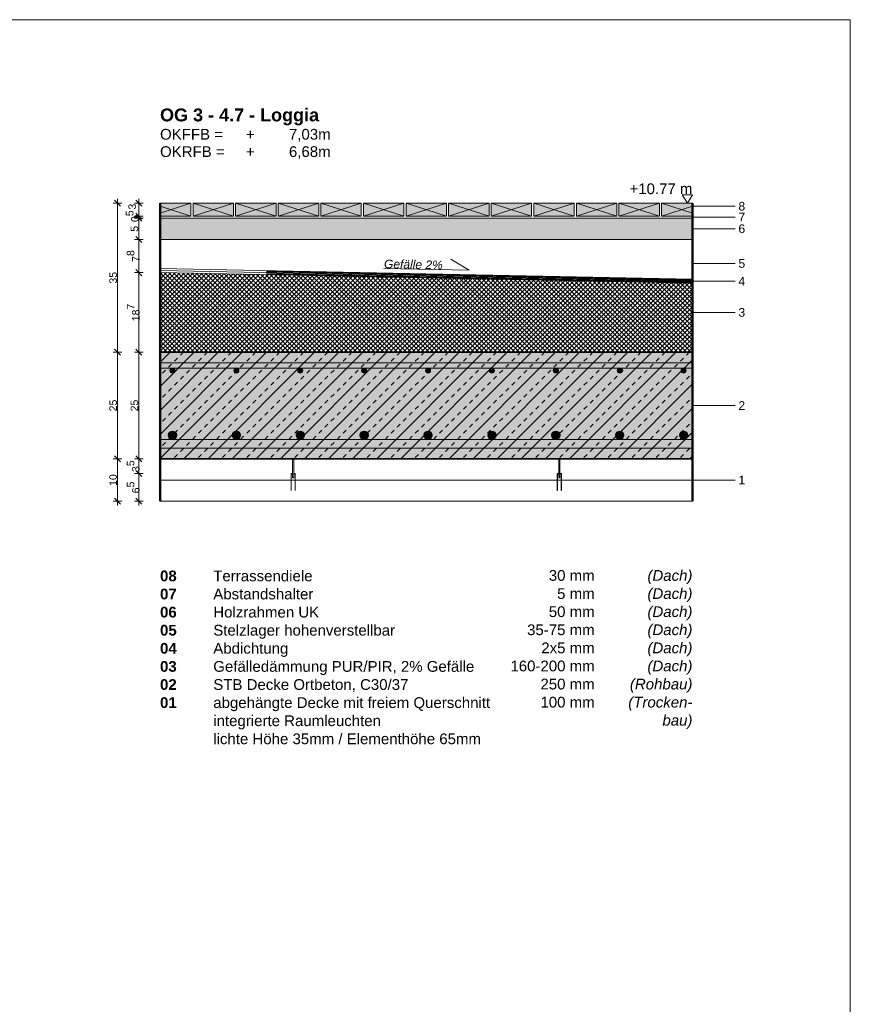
# Model space of a CAD drawing. Header units: metres. Extents: x 0.4 to 30.1, y -10.7 to 8.6.
# Tile 250 of 256: x 18 to 20, y 4.3 to 6.6. Entities that reach past the tile are written whole.
import ezdxf

# ---------------------------------------------------------------- set-up
doc = ezdxf.new("R2010")
doc.units = ezdxf.units.M
doc.header["$PDMODE"] = 1
doc.header["$PDSIZE"] = -2
doc.linetypes.add('Dash Style-37', pattern=[2.25, 1, -1.25])
doc.layers.get('0').update_dxf_attribs({"lineweight": 25})
for name, color, linetype, lineweight in [('021_Dachabdichtungsarbeiten-Belag auf Stelzlager', 7, 'Continuous', 13), ('_Bodenaufbauten 20230510 (2D)', 7, 'Continuous', 9), ('Bemaßung', 7, 'Continuous', 9), ('Keine', 7, 'Continuous', 9)]:
    doc.layers.add(name, color=color, linetype=linetype, lineweight=lineweight)
doc.layers.get('0').freeze()
doc.styles.add('Arial', font='arial.ttf')
doc.styles.add('Arial (bold)', font='arialbd.ttf')
doc.styles.add('Arial (italic)', font='ariali.ttf')
doc.dimstyles.new('boris100', dxfattribs={"dimtxt": 17.652669, "dimasz": 0.001414, "dimexe": 0.001, "dimexo": 0.01, "dimgap": 0.0001, "dimtad": 1, "dimdec": 4, "dimtxsty": 'Arial', "dimblk": 'VW_SLASH', "dimblk1": 'VW_SLASH', "dimblk2": 'VW_SLASH', "dimcen": 0, "dimdle": 0.001, "dimadec": 3, "dimazin": 0, "dimtfac": 0.8, "dimtdec": 4, "dimtix": 1, "dimtmove": 0, "dimatfit": 0, "dimldrblk": 'VW_FILLEDARROW', "dimfxl": 0.001, "dimfxlon": 1, "dimfrac": 2, "dimtolj": 1, "dimarcsym": 0})

# ---------------------------------------------------------------- blocks, each defined once
blk = doc.blocks.new('Group-67')
at = {"layer": '021_Dachabdichtungsarbeiten-Belag auf Stelzlager', "linetype": 'Continuous', "lineweight": 0, "transparency": 33554687}
blk.add_hatch(color=7, dxfattribs=at).paths.add_polyline_path([(18.3794, 6.1689), (18.4519, 6.1689), (18.4519, 6.1389), (18.3794, 6.1389)])
at = {"layer": '021_Dachabdichtungsarbeiten-Belag auf Stelzlager', "color": 8, "linetype": 'Continuous', "lineweight": 9, "transparency": 33554687}
for p, q in [((18.3794, 6.146), (18.4519, 6.1689)), ((18.3794, 6.1618), (18.4519, 6.1389))]:
    blk.add_line(p, q, dxfattribs=at)
at = {"layer": '021_Dachabdichtungsarbeiten-Belag auf Stelzlager', "color": 7, "linetype": 'Continuous', "lineweight": 18, "transparency": 33554687, "flags": 128}
blk.add_lwpolyline([(18.3794, 6.1689), (18.4519, 6.1689), (18.4519, 6.1389), (18.3794, 6.1389)], close=True, dxfattribs=at)
blk = doc.blocks.new('VW_SLASH')
at = {"color": 0, "linetype": 'ByBlock', "lineweight": -2, "transparency": 16777216}
blk.add_line((0.71, 0), (-1, 0), dxfattribs=at)
at = {"color": 0, "linetype": 'Continuous', "lineweight": 20, "transparency": 16777216, "flags": 128}
blk.add_lwpolyline([(0.5, 0.5), (-0.5, -0.5)], dxfattribs=at)
blk = doc.blocks.new('*D310')
at = {"layer": 'Bemaßung', "color": 0, "lineweight": -2}
for p, q in [((18.2894, 6.1689), (18.2694, 6.1689)), ((18.2794, 5.833), (18.2794, 6.1548)), ((18.2894, 5.8189), (18.2694, 5.8189))]:
    blk.add_line(p, q, dxfattribs=at)
at = {"layer": 'Defpoints', "color": 0}
for p in [(18.2794, 6.1689), (18.3794, 6.1689), (18.3794, 5.8189)]:
    blk.add_point(p, dxfattribs=at)
at = {"layer": 'Bemaßung', "color": 0, "lineweight": -2, "xscale": 0.014138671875, "yscale": 0.014138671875, "zscale": 0.014138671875}
for p, rotation in [((18.2794, 6.1689), 90), ((18.2794, 5.8189), 270)]:
    blk.add_blockref('VW_SLASH', p, dxfattribs=dict(at, rotation=rotation))
at = {"layer": 'Bemaßung', "color": 0, "insert": (18.2694, 5.9939), "char_height": 0.01765, "attachment_point": 5, "rotation": 90, "style": 'Arial'}
blk.add_mtext('\\A1;35', dxfattribs=at)
blk = doc.blocks.new('VW_FILLEDARROW')
at = {"linetype": 'Continuous', "lineweight": 5, "true_color": 0xb9b9b9, "transparency": 16777216}
h = blk.add_hatch(dxfattribs=at)
h.set_pattern_fill('Dämm', color=9, style=0, pattern_type=2)
h.set_pattern_definition([(-45, (0, 0), (0.00053033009, 0.00053033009), []), (-135, (0, 0), (0.00053033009, -0.00053033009), [])])
h.paths.add_polyline_path([(-2.25, 0.6), (0, 0), (-2.25, -0.6)])
at = {"color": 0, "linetype": 'Continuous', "lineweight": 5, "transparency": 16777216, "flags": 128}
blk.add_lwpolyline([(-2.25, 0.6), (0, 0), (-2.25, -0.6)], close=True, dxfattribs=at)
blk = doc.blocks.new('*D311')
at = {"layer": 'Bemaßung', "color": 0, "lineweight": -2}
for p, q in [((18.2894, 5.8189), (18.2694, 5.8189)), ((18.2794, 5.583), (18.2794, 5.8048)), ((18.2894, 5.5689), (18.2694, 5.5689))]:
    blk.add_line(p, q, dxfattribs=at)
at = {"layer": 'Defpoints', "color": 0}
for p in [(18.2794, 5.8189), (18.3794, 5.8189), (18.3794, 5.5689)]:
    blk.add_point(p, dxfattribs=at)
at = {"layer": 'Bemaßung', "color": 0, "lineweight": -2, "xscale": 0.014138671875, "yscale": 0.014138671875, "zscale": 0.014138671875}
for p, rotation in [((18.2794, 5.8189), 90), ((18.2794, 5.5689), 270)]:
    blk.add_blockref('VW_SLASH', p, dxfattribs=dict(at, rotation=rotation))
at = {"layer": 'Bemaßung', "color": 0, "insert": (18.2694, 5.6939), "char_height": 0.01765, "attachment_point": 5, "rotation": 90, "style": 'Arial'}
blk.add_mtext('\\A1;25', dxfattribs=at)
blk = doc.blocks.new('*D312')
at = {"layer": 'Bemaßung', "color": 0, "lineweight": -2}
for p, q in [((18.2894, 5.5689), (18.2694, 5.5689)), ((18.2794, 5.483), (18.2794, 5.5548)), ((18.2894, 5.4689), (18.2694, 5.4689))]:
    blk.add_line(p, q, dxfattribs=at)
at = {"layer": 'Defpoints', "color": 0}
for p in [(18.2794, 5.5689), (18.3794, 5.5689), (18.3794, 5.4689)]:
    blk.add_point(p, dxfattribs=at)
at = {"layer": 'Bemaßung', "color": 0, "lineweight": -2, "xscale": 0.014138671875, "yscale": 0.014138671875, "zscale": 0.014138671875}
for p, rotation in [((18.2794, 5.5689), 90), ((18.2794, 5.4689), 270)]:
    blk.add_blockref('VW_SLASH', p, dxfattribs=dict(at, rotation=rotation))
at = {"layer": 'Bemaßung', "color": 0, "insert": (18.2694, 5.5189), "char_height": 0.01765, "attachment_point": 5, "rotation": 90, "style": 'Arial'}
blk.add_mtext('\\A1;10', dxfattribs=at)
blk = doc.blocks.new('*D313')
at = {"layer": 'Bemaßung', "color": 0, "lineweight": -2}
for p, q in [((18.3394, 6.1689), (18.3194, 6.1689)), ((18.3294, 6.153), (18.3294, 6.1548)), ((18.3394, 6.1389), (18.3194, 6.1389))]:
    blk.add_line(p, q, dxfattribs=at)
at = {"layer": 'Defpoints', "color": 0}
for p in [(18.3294, 6.1689), (18.3794, 6.1689), (18.3794, 6.1389)]:
    blk.add_point(p, dxfattribs=at)
at = {"layer": 'Bemaßung', "color": 0, "lineweight": -2, "xscale": 0.014138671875, "yscale": 0.014138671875, "zscale": 0.014138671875}
for p, rotation in [((18.3294, 6.1689), 90), ((18.3294, 6.1389), 270)]:
    blk.add_blockref('VW_SLASH', p, dxfattribs=dict(at, rotation=rotation))
at = {"layer": 'Bemaßung', "color": 0, "insert": (18.3142, 6.161), "char_height": 0.01765, "attachment_point": 5, "rotation": 90, "style": 'Arial'}
blk.add_mtext('\\A1;3', dxfattribs=at)
blk = doc.blocks.new('*D314')
at = {"layer": 'Bemaßung', "color": 0, "lineweight": -2}
for p, q in [((18.3394, 6.1389), (18.3194, 6.1389)), ((18.3394, 6.1339), (18.3194, 6.1339)), ((18.3294, 6.148), (18.3294, 6.1248))]:
    blk.add_line(p, q, dxfattribs=at)
at = {"layer": 'Defpoints', "color": 0}
for p in [(18.3294, 6.1389), (18.3794, 6.1389), (18.3794, 6.1339)]:
    blk.add_point(p, dxfattribs=at)
at = {"layer": 'Bemaßung', "color": 0, "lineweight": -2, "xscale": 0.014138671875, "yscale": 0.014138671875, "zscale": 0.014138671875}
for p, rotation in [((18.3294, 6.1389), 90), ((18.3294, 6.1339), 270)]:
    blk.add_blockref('VW_SLASH', p, dxfattribs=dict(at, rotation=rotation))
at = {"layer": 'Bemaßung', "color": 0, "insert": (18.3142, 6.1385), "char_height": 0.017653, "attachment_point": 5, "rotation": 90, "style": 'Arial'}
blk.add_mtext('\\A1;0\\S5^ ;', dxfattribs=at)
blk = doc.blocks.new('*D315')
at = {"layer": 'Bemaßung', "color": 0, "lineweight": -2}
for p, q in [((18.3394, 6.1339), (18.3194, 6.1339)), ((18.3294, 6.098), (18.3294, 6.1198)), ((18.3394, 6.0839), (18.3194, 6.0839))]:
    blk.add_line(p, q, dxfattribs=at)
at = {"layer": 'Defpoints', "color": 0}
for p in [(18.3294, 6.1339), (18.3794, 6.1339), (18.3794, 6.0839)]:
    blk.add_point(p, dxfattribs=at)
at = {"layer": 'Bemaßung', "color": 0, "lineweight": -2, "xscale": 0.014138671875, "yscale": 0.014138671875, "zscale": 0.014138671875}
for p, rotation in [((18.3294, 6.1339), 90), ((18.3294, 6.0839), 270)]:
    blk.add_blockref('VW_SLASH', p, dxfattribs=dict(at, rotation=rotation))
at = {"layer": 'Bemaßung', "color": 0, "insert": (18.3194, 6.1089), "char_height": 0.01765, "attachment_point": 5, "rotation": 90, "style": 'Arial'}
blk.add_mtext('\\A1;5', dxfattribs=at)
blk = doc.blocks.new('*D316')
at = {"layer": 'Bemaßung', "color": 0, "lineweight": -2}
for p, q in [((18.3394, 6.0839), (18.3194, 6.0839)), ((18.3294, 6.02), (18.3294, 6.0698)), ((18.3394, 6.0059), (18.3194, 6.0059))]:
    blk.add_line(p, q, dxfattribs=at)
at = {"layer": 'Defpoints', "color": 0}
for p in [(18.3294, 6.0839), (18.3794, 6.0839), (18.3794, 6.0059)]:
    blk.add_point(p, dxfattribs=at)
at = {"layer": 'Bemaßung', "color": 0, "lineweight": -2, "xscale": 0.014138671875, "yscale": 0.014138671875, "zscale": 0.014138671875}
for p, rotation in [((18.3294, 6.0839), 90), ((18.3294, 6.0059), 270)]:
    blk.add_blockref('VW_SLASH', p, dxfattribs=dict(at, rotation=rotation))
at = {"layer": 'Bemaßung', "color": 0, "insert": (18.3164, 6.0449), "char_height": 0.017653, "attachment_point": 5, "rotation": 90, "style": 'Arial'}
blk.add_mtext('\\A1;7\\S8^ ;', dxfattribs=at)
blk = doc.blocks.new('*D317')
at = {"layer": 'Bemaßung', "color": 0, "lineweight": -2}
for p, q in [((18.3394, 6.0059), (18.3194, 6.0059)), ((18.3294, 5.833), (18.3294, 5.9918)), ((18.3394, 5.8189), (18.3194, 5.8189))]:
    blk.add_line(p, q, dxfattribs=at)
at = {"layer": 'Defpoints', "color": 0}
for p in [(18.3294, 6.0059), (18.3794, 6.0059), (18.3794, 5.8189)]:
    blk.add_point(p, dxfattribs=at)
at = {"layer": 'Bemaßung', "color": 0, "lineweight": -2, "xscale": 0.014138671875, "yscale": 0.014138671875, "zscale": 0.014138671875}
for p, rotation in [((18.3294, 6.0059), 90), ((18.3294, 5.8189), 270)]:
    blk.add_blockref('VW_SLASH', p, dxfattribs=dict(at, rotation=rotation))
at = {"layer": 'Bemaßung', "color": 0, "insert": (18.3166, 5.9124), "char_height": 0.017653, "attachment_point": 5, "rotation": 90, "style": 'Arial'}
blk.add_mtext('\\A1;18\\S7^ ;', dxfattribs=at)
blk = doc.blocks.new('*D318')
at = {"layer": 'Bemaßung', "color": 0, "lineweight": -2}
for p, q in [((18.3394, 5.8189), (18.3194, 5.8189)), ((18.3294, 5.583), (18.3294, 5.8048)), ((18.3394, 5.5689), (18.3194, 5.5689))]:
    blk.add_line(p, q, dxfattribs=at)
at = {"layer": 'Defpoints', "color": 0}
for p in [(18.3294, 5.8189), (18.3794, 5.8189), (18.3794, 5.5689)]:
    blk.add_point(p, dxfattribs=at)
at = {"layer": 'Bemaßung', "color": 0, "lineweight": -2, "xscale": 0.014138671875, "yscale": 0.014138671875, "zscale": 0.014138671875}
for p, rotation in [((18.3294, 5.8189), 90), ((18.3294, 5.5689), 270)]:
    blk.add_blockref('VW_SLASH', p, dxfattribs=dict(at, rotation=rotation))
at = {"layer": 'Bemaßung', "color": 0, "insert": (18.3194, 5.6939), "char_height": 0.01765, "attachment_point": 5, "rotation": 90, "style": 'Arial'}
blk.add_mtext('\\A1;25', dxfattribs=at)
blk = doc.blocks.new('*D319')
at = {"layer": 'Bemaßung', "color": 0, "lineweight": -2}
for p, q in [((18.3394, 5.5689), (18.3194, 5.5689)), ((18.3294, 5.548), (18.3294, 5.5548)), ((18.3394, 5.5339), (18.3194, 5.5339))]:
    blk.add_line(p, q, dxfattribs=at)
at = {"layer": 'Defpoints', "color": 0}
for p in [(18.3294, 5.5689), (18.3794, 5.5689), (18.6869, 5.5339)]:
    blk.add_point(p, dxfattribs=at)
at = {"layer": 'Bemaßung', "color": 0, "lineweight": -2, "xscale": 0.014138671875, "yscale": 0.014138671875, "zscale": 0.014138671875}
for p, rotation in [((18.3294, 5.5689), 90), ((18.3294, 5.5339), 270)]:
    blk.add_blockref('VW_SLASH', p, dxfattribs=dict(at, rotation=rotation))
at = {"layer": 'Bemaßung', "color": 0, "insert": (18.3164, 5.5514), "char_height": 0.017653, "attachment_point": 5, "rotation": 90, "style": 'Arial'}
blk.add_mtext('\\A1;3\\S5^ ;', dxfattribs=at)
blk = doc.blocks.new('*D320')
at = {"layer": 'Bemaßung', "color": 0, "lineweight": -2}
for p, q in [((18.3394, 5.5339), (18.3194, 5.5339)), ((18.3294, 5.483), (18.3294, 5.5198)), ((18.3394, 5.4689), (18.3194, 5.4689))]:
    blk.add_line(p, q, dxfattribs=at)
at = {"layer": 'Defpoints', "color": 0}
for p in [(18.3294, 5.5339), (18.6869, 5.5339), (18.3794, 5.4689)]:
    blk.add_point(p, dxfattribs=at)
at = {"layer": 'Bemaßung', "color": 0, "lineweight": -2, "xscale": 0.014138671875, "yscale": 0.014138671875, "zscale": 0.014138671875}
for p, rotation in [((18.3294, 5.5339), 90), ((18.3294, 5.4689), 270)]:
    blk.add_blockref('VW_SLASH', p, dxfattribs=dict(at, rotation=rotation))
at = {"layer": 'Bemaßung', "color": 0, "insert": (18.3164, 5.5014), "char_height": 0.017653, "attachment_point": 5, "rotation": 90, "style": 'Arial'}
blk.add_mtext('\\A1;6\\S5^ ;', dxfattribs=at)
blk = doc.blocks.new('Group-68')
at = {"layer": '021_Dachabdichtungsarbeiten-Belag auf Stelzlager', "linetype": 'Continuous', "lineweight": 0, "transparency": 33554687}
blk.add_hatch(color=7, dxfattribs=at).paths.add_polyline_path([(19.2569, 6.1689), (19.3519, 6.1689), (19.3519, 6.1389), (19.2569, 6.1389)])
at = {"layer": '021_Dachabdichtungsarbeiten-Belag auf Stelzlager', "color": 8, "linetype": 'Continuous', "lineweight": 9, "transparency": 33554687}
for p, q in [((19.2569, 6.1689), (19.3519, 6.1389)), ((19.2569, 6.1389), (19.3519, 6.1689))]:
    blk.add_line(p, q, dxfattribs=at)
at = {"layer": '021_Dachabdichtungsarbeiten-Belag auf Stelzlager', "color": 7, "linetype": 'Continuous', "lineweight": 18, "transparency": 33554687, "flags": 128}
blk.add_lwpolyline([(19.2569, 6.1689), (19.3519, 6.1689), (19.3519, 6.1389), (19.2569, 6.1389)], close=True, dxfattribs=at)
blk = doc.blocks.new('Group-69')
at = {"layer": '021_Dachabdichtungsarbeiten-Belag auf Stelzlager', "linetype": 'Continuous', "lineweight": 0, "transparency": 33554687}
blk.add_hatch(color=7, dxfattribs=at).paths.add_polyline_path([(19.3569, 6.1689), (19.4519, 6.1689), (19.4519, 6.1389), (19.3569, 6.1389)])
at = {"layer": '021_Dachabdichtungsarbeiten-Belag auf Stelzlager', "color": 8, "linetype": 'Continuous', "lineweight": 9, "transparency": 33554687}
for p, q in [((19.3569, 6.1689), (19.4519, 6.1389)), ((19.3569, 6.1389), (19.4519, 6.1689))]:
    blk.add_line(p, q, dxfattribs=at)
at = {"layer": '021_Dachabdichtungsarbeiten-Belag auf Stelzlager', "color": 7, "linetype": 'Continuous', "lineweight": 18, "transparency": 33554687, "flags": 128}
blk.add_lwpolyline([(19.3569, 6.1689), (19.4519, 6.1689), (19.4519, 6.1389), (19.3569, 6.1389)], close=True, dxfattribs=at)
blk = doc.blocks.new('Group-70')
at = {"layer": '021_Dachabdichtungsarbeiten-Belag auf Stelzlager', "linetype": 'Continuous', "lineweight": 0, "transparency": 33554687}
blk.add_hatch(color=7, dxfattribs=at).paths.add_polyline_path([(19.4569, 6.1689), (19.5519, 6.1689), (19.5519, 6.1389), (19.4569, 6.1389)])
at = {"layer": '021_Dachabdichtungsarbeiten-Belag auf Stelzlager', "color": 8, "linetype": 'Continuous', "lineweight": 9, "transparency": 33554687}
for p, q in [((19.4569, 6.1689), (19.5519, 6.1389)), ((19.4569, 6.1389), (19.5519, 6.1689))]:
    blk.add_line(p, q, dxfattribs=at)
at = {"layer": '021_Dachabdichtungsarbeiten-Belag auf Stelzlager', "color": 7, "linetype": 'Continuous', "lineweight": 18, "transparency": 33554687, "flags": 128}
blk.add_lwpolyline([(19.4569, 6.1689), (19.5519, 6.1689), (19.5519, 6.1389), (19.4569, 6.1389)], close=True, dxfattribs=at)
blk = doc.blocks.new('Group-71')
at = {"layer": '021_Dachabdichtungsarbeiten-Belag auf Stelzlager', "linetype": 'Continuous', "lineweight": 0, "transparency": 33554687}
blk.add_hatch(color=7, dxfattribs=at).paths.add_polyline_path([(19.5569, 6.1689), (19.6294, 6.1689), (19.6294, 6.1389), (19.5569, 6.1389)])
at = {"layer": '021_Dachabdichtungsarbeiten-Belag auf Stelzlager', "color": 8, "linetype": 'Continuous', "lineweight": 9, "transparency": 33554687}
for p, q in [((19.5569, 6.1689), (19.6294, 6.146)), ((19.5569, 6.1389), (19.6294, 6.1618))]:
    blk.add_line(p, q, dxfattribs=at)
at = {"layer": '021_Dachabdichtungsarbeiten-Belag auf Stelzlager', "color": 7, "linetype": 'Continuous', "lineweight": 18, "transparency": 33554687, "flags": 128}
blk.add_lwpolyline([(19.5569, 6.1689), (19.6294, 6.1689), (19.6294, 6.1389), (19.5569, 6.1389)], close=True, dxfattribs=at)
blk = doc.blocks.new('Group-72')
at = {"layer": '021_Dachabdichtungsarbeiten-Belag auf Stelzlager', "linetype": 'Continuous', "lineweight": 0, "transparency": 33554687}
blk.add_hatch(color=7, dxfattribs=at).paths.add_polyline_path([(18.9569, 6.1689), (19.0519, 6.1689), (19.0519, 6.1389), (18.9569, 6.1389)])
at = {"layer": '021_Dachabdichtungsarbeiten-Belag auf Stelzlager', "color": 8, "linetype": 'Continuous', "lineweight": 9, "transparency": 33554687}
for p, q in [((18.9569, 6.1689), (19.0519, 6.1389)), ((18.9569, 6.1389), (19.0519, 6.1689))]:
    blk.add_line(p, q, dxfattribs=at)
at = {"layer": '021_Dachabdichtungsarbeiten-Belag auf Stelzlager', "color": 7, "linetype": 'Continuous', "lineweight": 18, "transparency": 33554687, "flags": 128}
blk.add_lwpolyline([(18.9569, 6.1689), (19.0519, 6.1689), (19.0519, 6.1389), (18.9569, 6.1389)], close=True, dxfattribs=at)
blk = doc.blocks.new('Group-73')
at = {"layer": '021_Dachabdichtungsarbeiten-Belag auf Stelzlager', "linetype": 'Continuous', "lineweight": 0, "transparency": 33554687}
blk.add_hatch(color=7, dxfattribs=at).paths.add_polyline_path([(19.0569, 6.1689), (19.1519, 6.1689), (19.1519, 6.1389), (19.0569, 6.1389)])
at = {"layer": '021_Dachabdichtungsarbeiten-Belag auf Stelzlager', "color": 8, "linetype": 'Continuous', "lineweight": 9, "transparency": 33554687}
for p, q in [((19.0569, 6.1689), (19.1519, 6.1389)), ((19.0569, 6.1389), (19.1519, 6.1689))]:
    blk.add_line(p, q, dxfattribs=at)
at = {"layer": '021_Dachabdichtungsarbeiten-Belag auf Stelzlager', "color": 7, "linetype": 'Continuous', "lineweight": 18, "transparency": 33554687, "flags": 128}
blk.add_lwpolyline([(19.0569, 6.1689), (19.1519, 6.1689), (19.1519, 6.1389), (19.0569, 6.1389)], close=True, dxfattribs=at)
blk = doc.blocks.new('Group-74')
at = {"layer": '021_Dachabdichtungsarbeiten-Belag auf Stelzlager', "linetype": 'Continuous', "lineweight": 0, "transparency": 33554687}
blk.add_hatch(color=7, dxfattribs=at).paths.add_polyline_path([(19.1569, 6.1689), (19.2519, 6.1689), (19.2519, 6.1389), (19.1569, 6.1389)])
at = {"layer": '021_Dachabdichtungsarbeiten-Belag auf Stelzlager', "color": 8, "linetype": 'Continuous', "lineweight": 9, "transparency": 33554687}
for p, q in [((19.1569, 6.1689), (19.2519, 6.1389)), ((19.1569, 6.1389), (19.2519, 6.1689))]:
    blk.add_line(p, q, dxfattribs=at)
at = {"layer": '021_Dachabdichtungsarbeiten-Belag auf Stelzlager', "color": 7, "linetype": 'Continuous', "lineweight": 18, "transparency": 33554687, "flags": 128}
blk.add_lwpolyline([(19.1569, 6.1689), (19.2519, 6.1689), (19.2519, 6.1389), (19.1569, 6.1389)], close=True, dxfattribs=at)
blk = doc.blocks.new('Group-75')
at = {"layer": '021_Dachabdichtungsarbeiten-Belag auf Stelzlager', "linetype": 'Continuous', "lineweight": 0, "transparency": 33554687}
blk.add_hatch(color=7, dxfattribs=at).paths.add_polyline_path([(18.6569, 6.1689), (18.7519, 6.1689), (18.7519, 6.1389), (18.6569, 6.1389)])
at = {"layer": '021_Dachabdichtungsarbeiten-Belag auf Stelzlager', "color": 8, "linetype": 'Continuous', "lineweight": 9, "transparency": 33554687}
for p, q in [((18.6569, 6.1689), (18.7519, 6.1389)), ((18.6569, 6.1389), (18.7519, 6.1689))]:
    blk.add_line(p, q, dxfattribs=at)
at = {"layer": '021_Dachabdichtungsarbeiten-Belag auf Stelzlager', "color": 7, "linetype": 'Continuous', "lineweight": 18, "transparency": 33554687, "flags": 128}
blk.add_lwpolyline([(18.6569, 6.1689), (18.7519, 6.1689), (18.7519, 6.1389), (18.6569, 6.1389)], close=True, dxfattribs=at)
blk = doc.blocks.new('Group-76')
at = {"layer": '021_Dachabdichtungsarbeiten-Belag auf Stelzlager', "linetype": 'Continuous', "lineweight": 0, "transparency": 33554687}
blk.add_hatch(color=7, dxfattribs=at).paths.add_polyline_path([(18.7569, 6.1689), (18.8519, 6.1689), (18.8519, 6.1389), (18.7569, 6.1389)])
at = {"layer": '021_Dachabdichtungsarbeiten-Belag auf Stelzlager', "color": 8, "linetype": 'Continuous', "lineweight": 9, "transparency": 33554687}
for p, q in [((18.7569, 6.1689), (18.8519, 6.1389)), ((18.7569, 6.1389), (18.8519, 6.1689))]:
    blk.add_line(p, q, dxfattribs=at)
at = {"layer": '021_Dachabdichtungsarbeiten-Belag auf Stelzlager', "color": 7, "linetype": 'Continuous', "lineweight": 18, "transparency": 33554687, "flags": 128}
blk.add_lwpolyline([(18.7569, 6.1689), (18.8519, 6.1689), (18.8519, 6.1389), (18.7569, 6.1389)], close=True, dxfattribs=at)
blk = doc.blocks.new('Group-77')
at = {"layer": '021_Dachabdichtungsarbeiten-Belag auf Stelzlager', "linetype": 'Continuous', "lineweight": 0, "transparency": 33554687}
blk.add_hatch(color=7, dxfattribs=at).paths.add_polyline_path([(18.8569, 6.1689), (18.9519, 6.1689), (18.9519, 6.1389), (18.8569, 6.1389)])
at = {"layer": '021_Dachabdichtungsarbeiten-Belag auf Stelzlager', "color": 8, "linetype": 'Continuous', "lineweight": 9, "transparency": 33554687}
for p, q in [((18.8569, 6.1689), (18.9519, 6.1389)), ((18.8569, 6.1389), (18.9519, 6.1689))]:
    blk.add_line(p, q, dxfattribs=at)
at = {"layer": '021_Dachabdichtungsarbeiten-Belag auf Stelzlager', "color": 7, "linetype": 'Continuous', "lineweight": 18, "transparency": 33554687, "flags": 128}
blk.add_lwpolyline([(18.8569, 6.1689), (18.9519, 6.1689), (18.9519, 6.1389), (18.8569, 6.1389)], close=True, dxfattribs=at)
blk = doc.blocks.new('Group-78')
at = {"layer": '021_Dachabdichtungsarbeiten-Belag auf Stelzlager', "linetype": 'Continuous', "lineweight": 0, "transparency": 33554687}
blk.add_hatch(color=7, dxfattribs=at).paths.add_polyline_path([(18.4569, 6.1689), (18.5519, 6.1689), (18.5519, 6.1389), (18.4569, 6.1389)])
at = {"layer": '021_Dachabdichtungsarbeiten-Belag auf Stelzlager', "color": 8, "linetype": 'Continuous', "lineweight": 9, "transparency": 33554687}
for p, q in [((18.4569, 6.1689), (18.5519, 6.1389)), ((18.4569, 6.1389), (18.5519, 6.1689))]:
    blk.add_line(p, q, dxfattribs=at)
at = {"layer": '021_Dachabdichtungsarbeiten-Belag auf Stelzlager', "color": 7, "linetype": 'Continuous', "lineweight": 18, "transparency": 33554687, "flags": 128}
blk.add_lwpolyline([(18.4569, 6.1689), (18.5519, 6.1689), (18.5519, 6.1389), (18.4569, 6.1389)], close=True, dxfattribs=at)
blk = doc.blocks.new('Group-79')
at = {"layer": '021_Dachabdichtungsarbeiten-Belag auf Stelzlager', "linetype": 'Continuous', "lineweight": 0, "transparency": 33554687}
blk.add_hatch(color=7, dxfattribs=at).paths.add_polyline_path([(18.5569, 6.1689), (18.6519, 6.1689), (18.6519, 6.1389), (18.5569, 6.1389)])
at = {"layer": '021_Dachabdichtungsarbeiten-Belag auf Stelzlager', "color": 8, "linetype": 'Continuous', "lineweight": 9, "transparency": 33554687}
for p, q in [((18.5569, 6.1689), (18.6519, 6.1389)), ((18.5569, 6.1389), (18.6519, 6.1689))]:
    blk.add_line(p, q, dxfattribs=at)
at = {"layer": '021_Dachabdichtungsarbeiten-Belag auf Stelzlager', "color": 7, "linetype": 'Continuous', "lineweight": 18, "transparency": 33554687, "flags": 128}
blk.add_lwpolyline([(18.5569, 6.1689), (18.6519, 6.1689), (18.6519, 6.1389), (18.5569, 6.1389)], close=True, dxfattribs=at)
blk = doc.blocks.new('Bodenaufbauten 20230510 (2D)')
at = {"layer": '021_Dachabdichtungsarbeiten-Belag auf Stelzlager', "linetype": 'Continuous', "lineweight": 0, "transparency": 33554687}
blk.add_hatch(color=7, dxfattribs=at).paths.add_polyline_path([(18.3794, 6.1339), (19.6294, 6.1339), (19.6294, 6.0839), (18.3794, 6.0839)])
at = {"layer": 'Keine', "linetype": 'Continuous', "lineweight": 0, "true_color": 0xdddddd, "transparency": 33554687}
for points in [[(18.3794, 5.79391), (18.3794, 5.78191), (19.6294, 5.78191), (19.6294, 5.79391)], [(18.3794, 5.61391), (18.3794, 5.59391), (19.6294, 5.59391), (19.6294, 5.61391)]]:
    blk.add_hatch(color=254, dxfattribs=at).paths.add_polyline_path(points)
h = blk.add_hatch(color=254, dxfattribs=at)
edge = h.paths.add_edge_path()
edge.add_arc((18.40866, 5.77591), 0.006, 0, 360)
h = blk.add_hatch(color=254, dxfattribs=at)
edge = h.paths.add_edge_path()
edge.add_arc((18.55866, 5.77591), 0.006, 0, 360)
h = blk.add_hatch(color=254, dxfattribs=at)
edge = h.paths.add_edge_path()
edge.add_arc((18.70866, 5.77591), 0.006, 0, 360)
h = blk.add_hatch(color=254, dxfattribs=at)
edge = h.paths.add_edge_path()
edge.add_arc((18.85866, 5.77591), 0.006, 0, 360)
h = blk.add_hatch(color=254, dxfattribs=at)
edge = h.paths.add_edge_path()
edge.add_arc((19.00866, 5.77591), 0.006, 0, 360)
h = blk.add_hatch(color=254, dxfattribs=at)
edge = h.paths.add_edge_path()
edge.add_arc((19.15866, 5.77591), 0.006, 0, 360)
h = blk.add_hatch(color=254, dxfattribs=at)
edge = h.paths.add_edge_path()
edge.add_arc((19.30866, 5.77591), 0.006, 0, 360)
h = blk.add_hatch(color=254, dxfattribs=at)
edge = h.paths.add_edge_path()
edge.add_arc((19.45866, 5.77591), 0.006, 0, 360)
h = blk.add_hatch(color=254, dxfattribs=at)
edge = h.paths.add_edge_path()
edge.add_arc((19.60866, 5.77591), 0.006, 0, 360)
h = blk.add_hatch(color=254, dxfattribs=at)
edge = h.paths.add_edge_path()
edge.add_arc((18.40866, 5.62391), 0.01, 0, 360)
h = blk.add_hatch(color=254, dxfattribs=at)
edge = h.paths.add_edge_path()
edge.add_arc((18.55866, 5.62391), 0.01, 0, 360)
h = blk.add_hatch(color=254, dxfattribs=at)
edge = h.paths.add_edge_path()
edge.add_arc((18.70866, 5.62391), 0.01, 0, 360)
h = blk.add_hatch(color=254, dxfattribs=at)
edge = h.paths.add_edge_path()
edge.add_arc((18.85866, 5.62391), 0.01, 0, 360)
h = blk.add_hatch(color=254, dxfattribs=at)
edge = h.paths.add_edge_path()
edge.add_arc((19.00866, 5.62391), 0.01, 0, 360)
h = blk.add_hatch(color=254, dxfattribs=at)
edge = h.paths.add_edge_path()
edge.add_arc((19.15866, 5.62391), 0.01, 0, 360)
h = blk.add_hatch(color=254, dxfattribs=at)
edge = h.paths.add_edge_path()
edge.add_arc((19.30866, 5.62391), 0.01, 0, 360)
h = blk.add_hatch(color=254, dxfattribs=at)
edge = h.paths.add_edge_path()
edge.add_arc((19.45866, 5.62391), 0.01, 0, 360)
h = blk.add_hatch(color=254, dxfattribs=at)
edge = h.paths.add_edge_path()
edge.add_arc((19.60866, 5.62391), 0.01, 0, 360)
at = {"layer": '021_Dachabdichtungsarbeiten-Belag auf Stelzlager', "color": 8, "linetype": 'Continuous', "lineweight": 9, "transparency": 33554687, "flags": 128}
blk.add_lwpolyline([(18.3794, 6.1339), (19.6294, 6.1339), (19.6294, 6.0839), (18.3794, 6.0839)], close=True, dxfattribs=at)
at = {"layer": 'Keine', "color": 253, "linetype": 'Continuous', "lineweight": 9, "true_color": 0xaaaaaa, "transparency": 33554687}
for p, q in [((19.7294, 6.1618), (19.6294, 6.1618)), ((19.7294, 6.13631), (19.6294, 6.13631)), ((19.7294, 6.1089), (19.6294, 6.1089)), ((19.7294, 5.91241), (19.6294, 5.91241)), ((19.7294, 5.69391), (19.6294, 5.69391))]:
    blk.add_line(p, q, dxfattribs=at)
at = {"layer": 'Keine', "color": 255, "flags": 128}
blk.add_lwpolyline([(18, 6.6), (20, 6.6), (20, 4.2), (18, 4.2)], close=True, dxfattribs=at)
at = {"layer": 'Keine', "color": 7, "linetype": 'Continuous', "lineweight": 13, "transparency": 33554687, "flags": 128}
blk.add_lwpolyline([(19.60544, 6.18891), (19.61742, 6.16891), (19.6294, 6.18891)], close=True, dxfattribs=at)
at = {"layer": 'Keine', "color": 9, "linetype": 'Continuous', "lineweight": 13, "transparency": 33554687, "flags": 128}
for points in [[(18.3794, 5.79391), (18.3794, 5.78191), (19.6294, 5.78191), (19.6294, 5.79391)], [(18.3794, 5.61391), (18.3794, 5.59391), (19.6294, 5.59391), (19.6294, 5.61391)]]:
    blk.add_lwpolyline(points, close=True, dxfattribs=at)
at = {"layer": 'Keine', "color": 9, "linetype": 'Continuous', "lineweight": 13, "transparency": 33554687}
for centre, radius in [((18.40866, 5.77591), 0.006), ((18.55866, 5.77591), 0.006), ((18.70866, 5.77591), 0.006), ((18.85866, 5.77591), 0.006), ((19.00866, 5.77591), 0.006), ((19.15866, 5.77591), 0.006), ((19.30866, 5.77591), 0.006), ((19.45866, 5.77591), 0.006), ((19.60866, 5.77591), 0.006), ((18.40866, 5.62391), 0.01), ((18.55866, 5.62391), 0.01), ((18.70866, 5.62391), 0.01), ((18.85866, 5.62391), 0.01), ((19.00866, 5.62391), 0.01), ((19.15866, 5.62391), 0.01), ((19.30866, 5.62391), 0.01), ((19.45866, 5.62391), 0.01), ((19.60866, 5.62391), 0.01)]:
    blk.add_circle(centre, radius, dxfattribs=at)
at = {"layer": '021_Dachabdichtungsarbeiten-Belag auf Stelzlager', "color": 7, "transparency": 33554687}
for name in ['Group-67', 'Group-78', 'Group-79', 'Group-75', 'Group-76', 'Group-77', 'Group-72', 'Group-73', 'Group-74', 'Group-68', 'Group-69', 'Group-70', 'Group-71']:
    blk.add_blockref(name, (0, 0), dxfattribs=at)
at = {"layer": 'Keine', "color": 7, "transparency": 33554687}
for s, insert, char_height, attachment_point, line_spacing_factor, style in [('OG 3 - 4.7 - Loggia', (18.3794, 6.39146), 0.0302617, 1, 0.99019, 'Arial (bold)'), ('\\pxt1.154;OKFFB =^I+^I7,03m\\POKRFB =^I+^I6,68m', (18.3794, 6.34351), 0.0252181, 1, 0.969122, 'Arial'), ('8 ', (19.75317, 6.1618), 0.020374, 6, 0.969122, 'Arial'), ('7 ', (19.75317, 6.13631), 0.020374, 6, 0.969122, 'Arial'), ('6 ', (19.75317, 6.1089), 0.020374, 6, 0.969122, 'Arial'), ('5 ', (19.75317, 6.02741), 0.020374, 6, 0.969122, 'Arial'), ('4 ', (19.75317, 5.98591), 0.020374, 6, 0.969122, 'Arial'), ('3 ', (19.75317, 5.91241), 0.020374, 6, 0.969122, 'Arial'), ('2 ', (19.75317, 5.69391), 0.020374, 6, 0.969122, 'Arial'), ('1 ', (19.75317, 5.51891), 0.020374, 6, 0.969122, 'Arial')]:
    blk.add_mtext(s, dxfattribs=dict(at, insert=insert, char_height=char_height, attachment_point=attachment_point, line_spacing_factor=line_spacing_factor, style=style))
at = {"layer": 'Keine', "color": 7, "transparency": 33554687, "insert": (19.6294, 6.18997), "char_height": 0.025218, "attachment_point": 9, "rotation": 0.00136, "line_spacing_factor": 0.969122, "style": 'Arial'}
blk.add_mtext('+10.77 m', dxfattribs=at)
at = {"layer": 'Keine', "color": 7, "insert": (18.3794, 5.30632), "char_height": 0.0252181, "attachment_point": 1, "line_spacing_factor": 1.011258, "style": 'Arial (bold)'}
blk.add_mtext('\\pxt4.957;08{\\fArial|b0|i0|c0|p0; ^ITerrassendiele\\P}07{\\fArial|b0|i0|c0|p0;^IAbstandshalter\\P}06{\\fArial|b0|i0|c0|p0; ^I}{\\fArial|b0|i0|c0|p0;Holzrahmen UK}{\\fArial|b0|i0|c0|p0;\\P}05{\\fArial|b0|i0|c0|p0;^IStelzlager hohenverstellbar\\P}04{\\fArial|b0|i0|c0|p0; ^I}{\\fArial|b0|i0|c0|p0;Abdichtung\\P}03{\\fArial|b0|i0|c0|p0; ^I}{\\fArial|b0|i0|c0|p0;Gefälledämmung PUR/PIR, 2% Gefälle}{\\fArial|b0|i0|c0|p0;\\P}02{\\fArial|b0|i0|c0|p0; ^ISTB Decke Ortbeton, C30/37\\P}01{\\fArial|b0|i0|c0|p0;^Iabgehängte Decke mit freiem Querschnitt\\P^Iintegrierte Raumleuchten\\P^Ilichte Höhe 35mm / Elementhöhe 65mm}', dxfattribs=at)
at = {"layer": 'Keine', "color": 7, "transparency": 33554687, "attachment_point": 3, "line_spacing_factor": 1.011258}
for s, insert, char_height, width, style in [('  30 mm\\P5 mm\\P50 mm\\P35-75 mm\\P2x5 mm\\P  160-200 mm\\P250 mm\\P100 mm', (19.39978, 5.30738), 0.0252181, 0.22, 'Arial'), ('(Dach)\\P(Dach)\\P(Dach)\\P(Dach)\\P(Dach)\\P(Dach)\\P(Rohbau)\\P(Trocken-\\Pbau)', (19.6294, 5.30738), 0.025218, 0.16, 'Arial (italic)')]:
    blk.add_mtext(s, dxfattribs=dict(at, insert=insert, char_height=char_height, width=width, style=style))
at = {"layer": 'Bemaßung'}
for base, p1, p2, text, picture, middle in [((18.3294, 6.16891), (18.3794, 6.1389), (18.3794, 6.16891), '3', '*D313', (18.3142, 6.161)), ((18.3294, 6.1389), (18.3794, 6.1339), (18.3794, 6.1389), '0\\S5^ ;', '*D314', (18.3142, 6.1385))]:
    dim = blk.add_linear_dim(base=base, p1=p1, p2=p2, angle=270, text=text, dimstyle='boris100', override={"dimtxt": 0.017653, "dimasz": 0.014139, "dimexe": 0.01, "dimgap": 0.001, "dimpost": '<>', "dimtxsty": 'Arial', "dimdle": 0.01, "dimtmove": 2, "dimfxl": 0.01}, dxfattribs=at)
    dim.commit()
    dim.dimension.update_dxf_attribs({"geometry": picture, "text_midpoint": middle, "dimtype": 160})
for base, p1, p2, text, picture, middle in [((18.3294, 6.1339), (18.3794, 6.0839), (18.3794, 6.1339), '5', '*D315', (18.31942, 6.1089)), ((18.2794, 5.81891), (18.3794, 5.56891), (18.3794, 5.81891), '25', '*D311', (18.26939, 5.69391)), ((18.3294, 5.81891), (18.3794, 5.56891), (18.3794, 5.81891), '25', '*D318', (18.31939, 5.69391))]:
    dim = blk.add_linear_dim(base=base, p1=p1, p2=p2, angle=270, text=text, dimstyle='boris100', override={"dimtxt": 0.017653, "dimasz": 0.014139, "dimexe": 0.01, "dimgap": 0.001, "dimpost": '<>', "dimtxsty": 'Arial', "dimdle": 0.01, "dimtmove": 2, "dimfxl": 0.01}, dxfattribs=at)
    dim.commit()
    dim.dimension.update_dxf_attribs({"geometry": picture, "text_midpoint": middle})
at = {"color": 255, "linetype": 'Continuous', "lineweight": 9, "transparency": 33554687}
for points in [[(18.3794, 6.01091), (19.6294, 5.98591), (19.6294, 5.98091), (18.3794, 6.00591)], [(19.6294, 5.46891), (18.3794, 5.46891), (18.3794, 5.51891), (19.6294, 5.51891)]]:
    blk.add_wipeout(points, dxfattribs=at).dxf.layer = 'Keine'
at = {"layer": 'Keine', "linetype": 'Continuous', "lineweight": 0, "true_color": 0x7f7f7f, "transparency": 33554687}
for points in [[(18.6869, 5.49391), (18.6874, 5.49391), (18.6874, 5.53341), (18.6964, 5.53341), (18.6964, 5.49391), (18.6969, 5.49391), (18.6969, 5.53391), (18.6869, 5.53391)], [(19.3219, 5.49391), (19.3214, 5.49391), (19.3214, 5.53341), (19.3124, 5.53341), (19.3124, 5.49391), (19.3119, 5.49391), (19.3119, 5.53391), (19.3219, 5.53391)]]:
    blk.add_hatch(color=8, dxfattribs=at).paths.add_polyline_path(points)
at = {"layer": 'Keine', "color": 7, "linetype": 'Dash Style-37', "lineweight": 35, "transparency": 33554687}
blk.add_line((19.6294, 5.98341), (18.3794, 6.00841), dxfattribs=at)
at = {"layer": 'Keine', "color": 7, "linetype": 'Continuous', "lineweight": 9, "transparency": 33554687}
blk.add_line((18.95027, 5.99449), (18.89028, 5.99569), dxfattribs=at)
blk.add_line((18.95027, 5.99449), (18.89028, 5.99569), dxfattribs=at)
at = {"layer": 'Keine', "color": 253, "linetype": 'Continuous', "lineweight": 9, "true_color": 0xaaaaaa, "transparency": 33554687}
blk.add_line((19.7294, 5.51891), (19.6294, 5.51891), dxfattribs=at)
at = {"layer": 'Keine', "color": 7, "linetype": 'Continuous', "lineweight": 9, "transparency": 33554687, "flags": 128}
for points in [[(18.3794, 6.01091), (19.6294, 5.98591), (19.6294, 5.98091), (18.3794, 6.00591)], [(19.6294, 5.46891), (18.3794, 5.46891), (18.3794, 5.51891), (19.6294, 5.51891)]]:
    blk.add_lwpolyline(points, close=True, dxfattribs=at)
at = {"layer": 'Keine', "color": 7, "linetype": 'Continuous', "lineweight": 13, "transparency": 33554687, "flags": 128}
for points in [[(18.6869, 5.49391), (18.6874, 5.49391), (18.6874, 5.53341), (18.6964, 5.53341), (18.6964, 5.49391), (18.6969, 5.49391), (18.6969, 5.53391), (18.6869, 5.53391)], [(19.3219, 5.49391), (19.3214, 5.49391), (19.3214, 5.53341), (19.3124, 5.53341), (19.3124, 5.49391), (19.3119, 5.49391), (19.3119, 5.53391), (19.3219, 5.53391)]]:
    blk.add_lwpolyline(points, close=True, dxfattribs=at)
at = {"layer": 'Bemaßung'}
dim = blk.add_linear_dim(base=(18.2794, 5.56891), p1=(18.3794, 5.46891), p2=(18.3794, 5.56891), angle=270, text='10', dimstyle='boris100', override={"dimtxt": 0.017653, "dimasz": 0.014139, "dimexe": 0.01, "dimgap": 0.001, "dimpost": '<>', "dimtxsty": 'Arial', "dimdle": 0.01, "dimtmove": 2, "dimfxl": 0.01}, dxfattribs=at)
dim.commit()
dim.dimension.update_dxf_attribs({"geometry": '*D312', "text_midpoint": (18.26939, 5.51891)})
at = {"color": 255, "linetype": 'Continuous', "lineweight": 9, "transparency": 33554687}
for points in [[(18.3794, 6.01591), (19.6294, 5.99091), (19.6294, 5.98591), (18.3794, 6.01091)], [(18.6904, 5.56891), (18.6934, 5.56891), (18.6934, 5.52391), (18.6904, 5.52391)], [(19.3154, 5.56891), (19.3184, 5.56891), (19.3184, 5.52391), (19.3154, 5.52391)]]:
    blk.add_wipeout(points, dxfattribs=at).dxf.layer = 'Keine'
at = {"layer": 'Keine', "linetype": 'Continuous', "lineweight": 5, "true_color": 0xb9b9b9, "transparency": 33554687}
h = blk.add_hatch(dxfattribs=at)
h.set_pattern_fill('Dämm', color=9, style=0, pattern_type=2)
h.set_pattern_definition([(-45, (0, 0), (0.0053033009, 0.0053033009), []), (-135, (0, 0), (0.0053033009, -0.0053033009), [])])
h.paths.add_polyline_path([(18.3794, 5.81891), (19.6294, 5.81891), (19.6294, 5.98091), (18.3794, 6.00591)])
at = {"layer": 'Keine', "linetype": 'Continuous', "lineweight": 0, "transparency": 33554687}
blk.add_hatch(color=9, dxfattribs=at).paths.add_polyline_path([(18.3794, 5.81891), (19.6294, 5.81891), (19.6294, 5.56891), (18.3794, 5.56891)])
at = {"layer": 'Keine', "linetype": 'Continuous', "lineweight": 13, "transparency": 33554687}
h = blk.add_hatch(dxfattribs=at)
h.set_pattern_fill('Stahlbeton-M1_10', color=250, style=0, pattern_type=2)
h.set_pattern_definition([(45, (0, 0), (0.02828427, -0.02828427), [0.01, -0.01])])
h.paths.add_polyline_path([(18.3794, 5.81891), (19.6294, 5.81891), (19.6294, 5.56891), (18.3794, 5.56891)])
h = blk.add_hatch(dxfattribs=at)
h.set_pattern_fill('Stahlbeton-M1_10-1', color=251, style=0, pattern_type=2)
h.set_pattern_definition([(-135, (0.012426, -0.013254), (0.02828427, -0.02828427), [])])
h.paths.add_polyline_path([(18.3794, 5.81891), (19.6294, 5.81891), (19.6294, 5.56891), (18.3794, 5.56891)])
at = {"layer": 'Keine', "color": 255, "lineweight": 50}
for p, q in [((18.3794, 6.16891), (18.3794, 5.46891)), ((19.6294, 5.46891), (19.6294, 6.16891))]:
    blk.add_line(p, q, dxfattribs=at)
at = {"layer": 'Keine', "color": 8, "linetype": 'Continuous', "lineweight": 9, "transparency": 33554687}
for q in [(19.06209, 6.03726), (18.90492, 6.0154)]:
    blk.add_line((19.10488, 6.0114), q, dxfattribs=at)
at = {"layer": 'Keine', "color": 7, "linetype": 'Dash Style-37', "lineweight": 35, "transparency": 33554687}
blk.add_line((19.6294, 5.98841), (18.3794, 6.01341), dxfattribs=at)
at = {"layer": 'Keine', "color": 253, "linetype": 'Continuous', "lineweight": 9, "true_color": 0xaaaaaa, "transparency": 33554687}
for p, q in [((19.7294, 6.02741), (19.6294, 6.02741)), ((19.7294, 5.98591), (19.6294, 5.98591))]:
    blk.add_line(p, q, dxfattribs=at)
at = {"layer": 'Keine', "color": 7, "linetype": 'Continuous', "lineweight": 9, "transparency": 33554687, "flags": 128}
for points in [[(18.3794, 6.01591), (19.6294, 5.99091), (19.6294, 5.98591), (18.3794, 6.01091)], [(18.3794, 5.81891), (19.6294, 5.81891), (19.6294, 5.98091), (18.3794, 6.00591)], [(18.6904, 5.56891), (18.6934, 5.56891), (18.6934, 5.52391), (18.6904, 5.52391)], [(19.3154, 5.56891), (19.3184, 5.56891), (19.3184, 5.52391), (19.3154, 5.52391)]]:
    blk.add_lwpolyline(points, close=True, dxfattribs=at)
at = {"layer": 'Keine', "color": 7, "linetype": 'Continuous', "lineweight": 35, "transparency": 33554687, "flags": 128}
blk.add_lwpolyline([(18.3794, 5.81891), (19.6294, 5.81891), (19.6294, 5.56891), (18.3794, 5.56891)], close=True, dxfattribs=at)
at = {"layer": 'Keine', "color": 8, "transparency": 33554687, "insert": (19.04296, 6.01349), "char_height": 0.020174, "attachment_point": 9, "rotation": 358.85424, "line_spacing_factor": 0.97755, "style": 'Arial (italic)'}
blk.add_mtext('Gefälle 2%', dxfattribs=at)
at = {"layer": 'Bemaßung'}
for base, p1, p2, text, picture, middle in [((18.2794, 6.16891), (18.3794, 5.81891), (18.3794, 6.16891), '35', '*D310', (18.26938, 5.99391)), ((18.3294, 6.0839), (18.3794, 6.00591), (18.3794, 6.0839), '7\\S8^ ;', '*D316', (18.31644, 6.04491)), ((18.3294, 6.00591), (18.3794, 5.81891), (18.3794, 6.00591), '18\\S7^ ;', '*D317', (18.31659, 5.91241)), ((18.3294, 5.56891), (18.6869, 5.53391), (18.3794, 5.56891), '3\\S5^ ;', '*D319', (18.31644, 5.55141)), ((18.3294, 5.53391), (18.3794, 5.46891), (18.6869, 5.53391), '6\\S5^ ;', '*D320', (18.31645, 5.50141))]:
    dim = blk.add_linear_dim(base=base, p1=p1, p2=p2, angle=270, text=text, dimstyle='boris100', override={"dimtxt": 0.017653, "dimasz": 0.014139, "dimexe": 0.01, "dimgap": 0.001, "dimpost": '<>', "dimtxsty": 'Arial', "dimdle": 0.01, "dimtmove": 2, "dimfxl": 0.01}, dxfattribs=at)
    dim.commit()
    dim.dimension.update_dxf_attribs({"geometry": picture, "text_midpoint": middle})

msp = doc.modelspace()

# ---------------------------------------------------------------- block references
at = {"layer": '_Bodenaufbauten 20230510 (2D)'}
msp.add_blockref('Bodenaufbauten 20230510 (2D)', (0, 0), dxfattribs=at)

doc.saveas('drawing.dxf')
